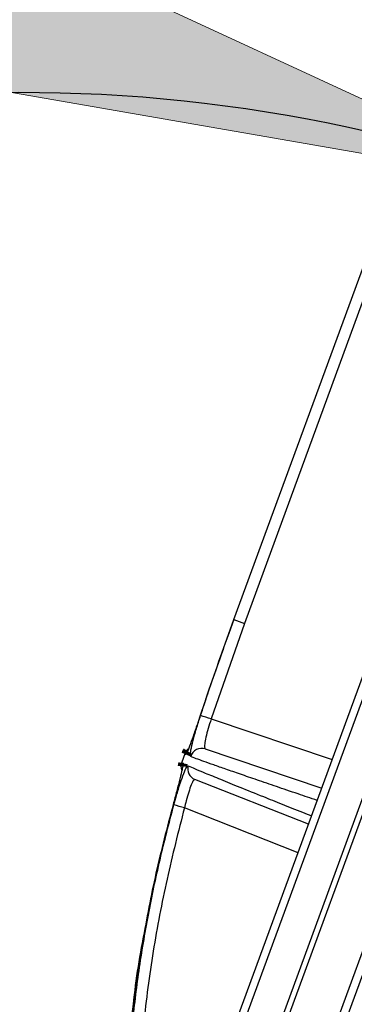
# Model space of a CAD drawing. Extents: x 0 to 361260, y 0 to 4201817.
# Tile 246 of 256: x 360068.1 to 360070.37, y 4201081.51 to 4201088.2. Entities that reach past the tile are written whole.
import ezdxf

# ---------------------------------------------------------------- set-up
doc = ezdxf.new("R2010")
doc.units = 0
doc.header["$LTSCALE"] = 0.5
doc.header["$MEASUREMENT"] = 0
doc.header["$PDMODE"] = 32
doc.header["$PDSIZE"] = 0.3
for name, pattern in [('K5LT32772', [0]), ('K5LT32773', [0]), ('K5LT_THIN', [0])]:
    doc.linetypes.add(name, pattern=pattern)
doc.layers.add('FORMAT', color=7, linetype='Continuous')
doc.layers.add('СТРЕЧКА', color=5, linetype='Continuous', true_color=0x0000ff)
doc.styles.add('KDIMTEXTSTYLE', font='GOST_AU.SHX', dxfattribs={"width": 0.96, "oblique": 15, "height": 5})
doc.dimstyles.new('KDIMSTYLE (1.00)', dxfattribs={"dimtxt": 5, "dimasz": 1, "dimexe": 2, "dimexo": 0, "dimgap": 1, "dimtad": 1, "dimtxsty": 'KDIMTEXTSTYLE', "dimsah": 1, "dimcen": 0, "dimdle": 1, "dimadec": 0, "dimazin": 0, "dimtfac": 0.667, "dimtmove": 0, "dimatfit": 3, "dimfxl": 1, "dimtvp": 1, "dimtolj": 1, "dimtzin": 0, "dimarcsym": 0})

# ---------------------------------------------------------------- blocks, each defined once
blk = doc.blocks.new('KDIMARROW_01')
blk.add_hatch(color=0).paths.add_polyline_path([(-5, -0.6582624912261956), (0, 0), (-5, 0.658262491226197), (-4.5, 5.51091059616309e-16)])
at = {"color": 0, "linetype": 'K5LT_THIN', "lineweight": 18}
for p, q in [((-4.5, 5.51091059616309e-16), (-5, 0.658262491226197)), ((-5, 0.658262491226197), (0, 0)), ((0, 0), (-5, -0.6582624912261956)), ((-5, -0.6582624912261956), (-4.5, 5.51091059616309e-16))]:
    blk.add_line(p, q, dxfattribs=at)
at = {"layer": 'СТРЕЧКА', "color": 0, "linetype": 'K5LT_THIN', "lineweight": 18}
blk.add_line((0, 0), (-1, 0), dxfattribs=at)
blk = doc.blocks.new('*D379')
at = {"layer": 'Defpoints', "color": 0, "lineweight": 106, "transparency": 16777216}
for p in [(360073.7335709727, 4201092.62589181), (360059.7683697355, 4201083.523808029), (360051.6706215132, 4201077.314802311), (360068.1171673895, 4201077.284105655), (360068.1171673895, 4201077.284105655)]:
    blk.add_point(p, dxfattribs=at)
at = {"layer": 'FORMAT', "color": 0, "lineweight": -2, "transparency": 16777216}
blk.add_arc((360068.1171673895, 4201077.284105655), 10.42287426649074, 75.39228991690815, 174.3938309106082, dxfattribs=at)
for p, rotation in [((360071.700274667, 4201087.071733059), 342.6426751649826), ((360057.6943112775, 4201077.303559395), 267.1434456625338)]:
    blk.add_blockref('KDIMARROW_01', p, dxfattribs=dict(at, rotation=rotation))
at = {"layer": 'FORMAT', "color": 7, "transparency": 16777216, "insert": (360060.5816703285, 4201088.088775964), "char_height": 5, "attachment_point": 5, "rotation": 34.893060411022, "style": 'KDIMTEXTSTYLE'}
blk.add_mtext('\\A1;\\H3.5;\\W0.665;\\Q0;110°', dxfattribs=at)

msp = doc.modelspace()

# ---------------------------------------------------------------- linework, layer by layer
at = {"color": 7, "linetype": 'K5LT32772', "lineweight": 25, "transparency": 33554687}
for p, q in [((360068.2023127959, 4201077.665330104), (360073.6678661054, 4201092.595053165)), ((360068.4851791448, 4201077.613317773), (360073.9525115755, 4201092.547900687)), ((360069.551149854, 4201084.123883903), (360070.5279735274, 4201086.792178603)), ((360070.5986831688, 4201086.766292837), (360069.6218594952, 4201084.097998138)), ((360069.6218594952, 4201084.097998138), (360069.3958169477, 4201083.448506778)), ((360069.551149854, 4201084.123883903), (360069.5163624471, 4201084.028858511)), ((360069.551149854, 4201084.123883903), (360069.6218594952, 4201084.097998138)), ((360069.2172348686, 4201083.211760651), (360069.1961088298, 4201083.154052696)), ((360069.2333089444, 4201083.22359815), (360069.2336358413, 4201083.224171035)), ((360069.3563612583, 4201083.244372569), (360070.1472420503, 4201082.978105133)), ((360070.057157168, 4201082.732028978), (360069.2857815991, 4201083.037546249)), ((360070.2677023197, 4201081.438018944), (360070.5055931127, 4201082.087842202)), ((360070.562313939, 4201082.08759831), (360070.3259488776, 4201081.441942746))]:
    msp.add_line(p, q, dxfattribs=at)
at = {"color": 8, "linetype": 'K5LT32773', "lineweight": 25, "true_color": 0x808080, "transparency": 33554687}
for p, q in [((360073.7335709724, 4201092.625891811), (360068.2325768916, 4201077.599358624)), ((360073.9942169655, 4201092.552202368), (360068.5143301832, 4201077.583325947)), ((360069.3958169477, 4201083.448506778), (360070.2181020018, 4201083.171666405)), ((360069.2297188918, 4201083.215458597), (360069.2244946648, 4201083.206340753)), ((360069.9862972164, 4201082.538467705), (360069.2149216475, 4201082.843984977))]:
    msp.add_line(p, q, dxfattribs=at)
at = {"color": 8, "linetype": 'K5LT32773', "true_color": 0x808080, "transparency": 33554687, "const_width": 0.06443582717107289}
for points in [[(360069.2368832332, 4201083.229761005), (360069.2306213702, 4201083.220313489), (360069.2244946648, 4201083.206340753)], [(360069.20535127, 4201083.146925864), (360069.2022514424, 4201083.132756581), (360069.2017221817, 4201083.125900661)]]:
    msp.add_lwpolyline(points, dxfattribs=at)
at = {"color": 7, "linetype": 'K5LT32772', "lineweight": 25, "transparency": 33554687}
for centre, radius, start, end in [((360062.6150812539, 4201062.695064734), 21.83308803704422, 71.90632268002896, 72.1037537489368), ((360069.2898452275, 4201083.18517906), 0.07732299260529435, 129.223843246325, 159.8930604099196), ((360069.3318618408, 4201083.171158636), 0.0772042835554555, 71.49832619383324, 164.1406125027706), ((360069.2687191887, 4201083.127471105), 0.07732299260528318, 159.8930604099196, 200.6422545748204), ((360069.3143049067, 4201083.109220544), 0.07714132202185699, 164.2014258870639, 248.2995571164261), ((360066.6471191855, 4201073.411992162), 9.77527994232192, 74.77066255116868, 75.21070082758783)]:
    msp.add_arc(centre, radius, start, end, dxfattribs=at)
for points, knots in [([(360069.324264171, 4201083.471748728), (360069.3403712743, 4201083.520717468), (360069.4122898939, 4201083.739364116), (360069.4904751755, 4201083.955868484), (360069.551149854, 4201084.123883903)], [0, 0, 0, 0, 0.2239629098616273, 1, 1, 1, 1]), ([(360069.5163624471, 4201084.028858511), (360069.4987021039, 4201083.980428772), (360069.4314335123, 4201083.795958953), (360069.368473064, 4201083.609965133), (360069.3220419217, 4201083.472801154)], [0, 0, 0, 0, 0.2625347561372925, 1, 1, 1, 1]), ([(360069.3220419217, 4201083.472801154), (360069.3154636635, 4201083.452933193), (360069.2988776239, 4201083.402839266), (360069.2729412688, 4201083.326844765), (360069.2488108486, 4201083.260154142), (360069.2335546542, 4201083.221339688), (360069.2304977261, 4201083.216652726), (360069.2297188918, 4201083.215458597)], [0, 0, 0, 0, 0.1644252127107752, 0.4145722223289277, 0.6644649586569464, 0.9145134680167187, 1, 1, 1, 1]), ([(360069.2575963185, 4201083.192256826), (360069.2563544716, 4201083.194283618), (360069.2532589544, 4201083.199335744), (360069.2575857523, 4201083.234697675), (360069.2720779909, 4201083.298065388), (360069.2950853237, 4201083.380267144), (360069.3145463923, 4201083.441281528), (360069.324264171, 4201083.471748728)], [0, 0, 0, 0, 0.1441438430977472, 0.3593033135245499, 0.5734594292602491, 0.7870092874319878, 1, 1, 1, 1]), ([(360069.3958169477, 4201083.448506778), (360069.3889392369, 4201083.426436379), (360069.375176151, 4201083.382270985), (360069.3600047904, 4201083.322403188), (360069.3517207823, 4201083.276065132), (360069.3510407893, 4201083.249979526), (360069.3548364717, 4201083.24597946), (360069.3563612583, 4201083.244372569)], [0, 0, 0, 0, 0.2128691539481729, 0.4259755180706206, 0.6398784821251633, 0.8553333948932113, 1, 1, 1, 1]), ([(360069.2244946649, 4201083.206340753), (360069.2231422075, 4201083.20705188), (360069.2179906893, 4201083.209760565), (360069.2175556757, 4201083.210911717), (360069.2172348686, 4201083.211760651)], [0, 0, 0, 0, 0.2625356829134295, 1, 1, 1, 1]), ([(360069.1961088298, 4201083.154052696), (360069.1960741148, 4201083.153808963), (360069.1959191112, 4201083.152720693), (360069.2012298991, 4201083.149457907), (360069.20535127, 4201083.146925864)], [0, 0, 0, 0, 0.2239624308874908, 1, 1, 1, 1]), ([(360069.2039188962, 4201083.131765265), (360069.2024626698, 4201083.123644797), (360069.1991350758, 4201083.105088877), (360069.1842874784, 4201083.043078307), (360069.1633803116, 4201082.959822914), (360069.1464305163, 4201082.896899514), (360069.137963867, 4201082.865468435)], [0, 0, 0, 0, 0.2058257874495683, 0.4703283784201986, 0.7354219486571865, 1, 1, 1, 1]), ([(360069.1424078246, 4201082.863427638), (360069.1483335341, 4201082.884764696), (360069.1627064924, 4201082.936518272), (360069.1868853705, 4201083.013181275), (360069.2108935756, 4201083.08040274), (360069.2301706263, 4201083.124626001), (360069.2367728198, 4201083.128355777), (360069.2400776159, 4201083.130222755)], [0, 0, 0, 0, 0.1486662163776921, 0.3605936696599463, 0.5726783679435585, 0.7860997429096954, 1, 1, 1, 1]), ([(360069.2857815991, 4201083.037546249), (360069.2825612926, 4201083.036426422), (360069.2761290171, 4201083.034189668), (360069.2611435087, 4201083.002361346), (360069.2439156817, 4201082.953530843), (360069.2276135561, 4201082.897555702), (360069.2186274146, 4201082.859626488), (360069.2149216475, 4201082.843984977)], [0, 0, 0, 0, 0.2139428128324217, 0.4273317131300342, 0.639383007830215, 0.8512862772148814, 1, 1, 1, 1]), ([(360069.137963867, 4201082.865468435), (360069.0971478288, 4201082.71028423), (360069.0164171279, 4201082.403342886), (360068.9585844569, 4201082.091279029), (360068.9299909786, 4201081.936989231)], [0, 0, 0, 0, 0.5055826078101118, 1, 1, 1, 1]), ([(360068.9233873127, 4201081.894708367), (360068.9184544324, 4201081.866777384), (360068.8977428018, 4201081.74950387), (360068.8697286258, 4201081.543109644), (360068.839803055, 4201081.277383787), (360068.8192165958, 4201081.015498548), (360068.8071072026, 4201080.757607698), (360068.803515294, 4201080.502463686), (360068.8080518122, 4201080.248741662), (360068.8209070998, 4201079.995553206), (360068.8412515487, 4201079.743810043), (360068.8616684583, 4201079.577107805), (360068.871825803, 4201079.494173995)], [0, 0, 0, 0, 0.0353031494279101, 0.1482269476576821, 0.2591671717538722, 0.3681301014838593, 0.4751425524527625, 0.5804766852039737, 0.6856974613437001, 0.7909578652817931, 0.8960022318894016, 1, 1, 1, 1])]:
    msp.add_open_spline(points, degree=3, knots=knots, dxfattribs=at)
at = {"color": 8, "linetype": 'K5LT32773', "lineweight": 25, "true_color": 0x808080, "transparency": 33554687}
for points, knots in [([(360069.20535127, 4201083.146925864), (360069.2059518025, 4201083.146415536), (360069.2067567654, 4201083.145731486), (360069.2044936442, 4201083.134593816), (360069.2039188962, 4201083.131765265)], [0, 0, 0, 0, 0.7460374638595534, 1, 1, 1, 1]), ([(360070.1164343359, 4201082.89395068), (360070.0721360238, 4201082.909016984), (360069.971622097, 4201082.943202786), (360069.8381332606, 4201082.988784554), (360069.7069161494, 4201083.033722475), (360069.5925339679, 4201083.073094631), (360069.4940175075, 4201083.107237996), (360069.4111819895, 4201083.136232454), (360069.3444440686, 4201083.159963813), (360069.2919304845, 4201083.179061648), (360069.2690397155, 4201083.187858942), (360069.2575963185, 4201083.192256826)], [0, 0, 0, 0, 0.08826317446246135, 0.2002712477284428, 0.3125460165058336, 0.426061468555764, 0.5396426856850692, 0.6531668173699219, 0.7687533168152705, 0.884396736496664, 1, 1, 1, 1]), ([(360069.2400776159, 4201083.130222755), (360069.2544082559, 4201083.123890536), (360069.2831019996, 4201083.111211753), (360069.3553416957, 4201083.080877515), (360069.454442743, 4201083.040093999), (360069.5865738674, 4201082.986432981), (360069.7293962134, 4201082.928867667), (360069.8758222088, 4201082.870110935), (360069.9853795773, 4201082.826237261), (360070.0575144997, 4201082.797422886), (360070.0780883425, 4201082.789204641)], [0, 0, 0, 0, 0.1407302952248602, 0.2817793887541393, 0.4400629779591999, 0.5943989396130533, 0.7487271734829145, 0.8534356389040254, 0.9581978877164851, 1, 1, 1, 1]), ([(360068.8910886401, 4201079.546792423), (360068.8782774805, 4201079.638700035), (360068.8474020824, 4201079.860200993), (360068.8256439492, 4201080.214609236), (360068.8175181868, 4201080.602357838), (360068.8293171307, 4201080.985161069), (360068.8582311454, 4201081.361622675), (360068.9043088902, 4201081.738632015), (360068.967625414, 4201082.115337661), (360069.0460475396, 4201082.491520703), (360069.1102912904, 4201082.739472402), (360069.1424078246, 4201082.863427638)], [0, 0, 0, 0, 0.08310904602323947, 0.2002960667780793, 0.3177872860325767, 0.430470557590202, 0.5432175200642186, 0.6559096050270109, 0.7705828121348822, 0.8853104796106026, 1, 1, 1, 1]), ([(360069.2149216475, 4201082.843984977), (360069.1736681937, 4201082.682752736), (360069.0911371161, 4201082.360193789), (360068.9985068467, 4201081.869277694), (360068.9314722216, 4201081.369041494), (360068.895106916, 4201080.860017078), (360068.8939824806, 4201080.344784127), (360068.9116482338, 4201079.956412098), (360068.94045632, 4201079.742081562), (360068.9463980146, 4201079.697875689)], [0, 0, 0, 0, 0.1571250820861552, 0.3143422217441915, 0.4714199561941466, 0.6335286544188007, 0.7958002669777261, 0.9578836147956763, 1, 1, 1, 1]), ([(360068.9299909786, 4201081.936989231), (360068.9292277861, 4201081.933144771), (360068.8946421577, 4201081.758925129), (360068.8515902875, 4201081.407801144), (360068.808159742, 4201080.884773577), (360068.8020844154, 4201080.414078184), (360068.8205637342, 4201080.000615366), (360068.8435979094, 4201079.714420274), (360068.867201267, 4201079.548309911), (360068.8740358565, 4201079.500210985)], [0, 0, 0, 0, 0.004805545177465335, 0.2177731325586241, 0.4330087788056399, 0.6482339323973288, 0.7942973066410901, 0.9404367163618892, 1, 1, 1, 1])]:
    msp.add_open_spline(points, degree=3, knots=knots, dxfattribs=at)

# ---------------------------------------------------------------- dimensions: what is measured, and where the dimension line sits
at = {"layer": 'FORMAT', "color": 7, "transparency": 33554687}
dim = msp.add_angular_dim_2l(base=(360059.7683697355, 4201083.523808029), line1=((360068.1171673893, 4201077.284105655), (360073.7335709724, 4201092.625891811)), line2=((360068.1171673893, 4201077.284105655), (360051.6706215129, 4201077.314802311)), dimstyle='KDIMSTYLE (1.00)', override={"dimpost": '\\H3.5;\\W0.665;\\Q0;<>', "dimblk1": 'KDIMARROW_01', "dimblk2": 'KDIMARROW_01', "dimclrt": 7, "dimtolj": 1}, dxfattribs=at)
dim.commit()
dim.dimension.update_dxf_attribs({"geometry": '*D379', "text_midpoint": (360062.1547982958, 4201085.833167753), "dimtype": 162})

doc.saveas('drawing.dxf')
